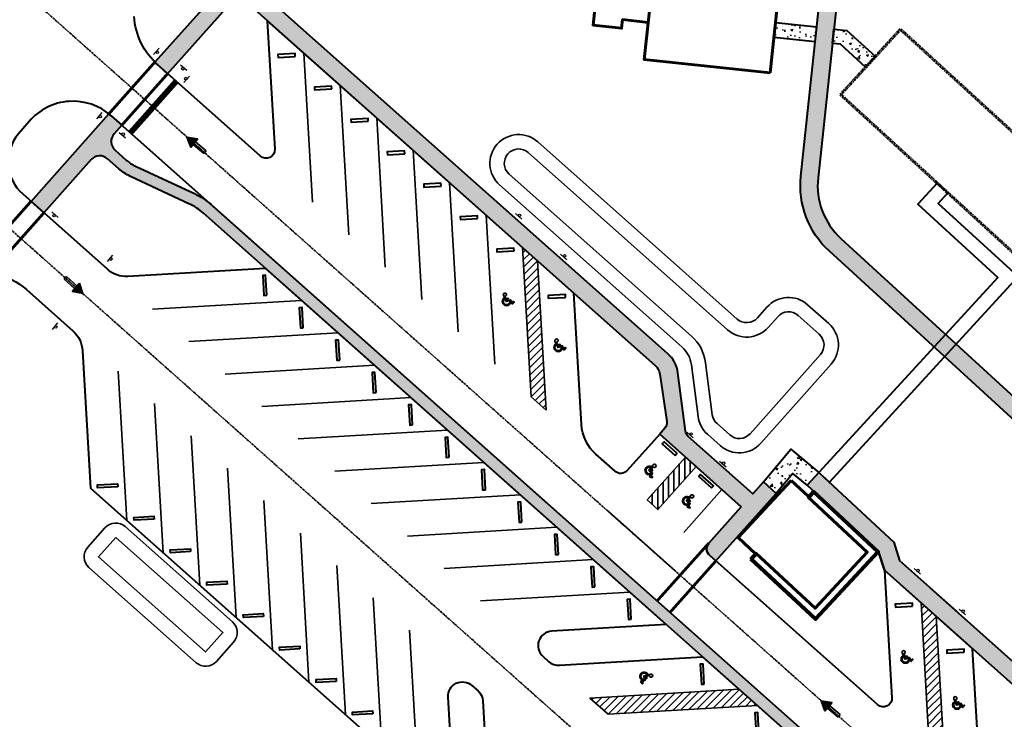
# Model space of a CAD drawing. Extents: x 1574874 to 1583974, y 410417 to 415893.
# Tile 12 of 14: x 1579142 to 1579485, y 413672 to 413916. Entities that reach past the tile are written whole.
import ezdxf

# ---------------------------------------------------------------- set-up
doc = ezdxf.new("R2010")
doc.units = 0
doc.header["$MEASUREMENT"] = 0
doc.linetypes.add('CENTER2', pattern=[1.125, 0.75, -0.125, 0.125, -0.125])
doc.linetypes.add('DASHED2', pattern=[0.375, 0.25, -0.125])
doc.layers.get('0').update_dxf_attribs({"lineweight": 0})
for name, color, linetype, lineweight in [('C-ALIN', 1, 'CENTER2', 35), ('C-BLDG', 3, 'Continuous', 60), ('C-POND', 111, 'Continuous', 35), ('C-PVMT', 32, 'Continuous', 40), ('C-PVMT-MRKS', 7, 'Continuous', 35), ('C-ROAD-SIGN', 3, 'Continuous', 30), ('C-RTRM-PROP', 4, 'Continuous', 0)]:
    doc.layers.add(name, color=color, linetype=linetype, lineweight=lineweight)
doc.layers.add('C-SDWLK-CONC-HTCH', color=252, linetype='Continuous', lineweight=25, transparency=0.4)
pattern_1 = [(45, (0, 0), (-1.325825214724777, 1.325825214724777), [])]

# ---------------------------------------------------------------- blocks, each defined once
blk = doc.blocks.new('*U42')
at = {"layer": 'C-PVMT-MRKS'}
h = blk.add_hatch(color=256, dxfattribs=at)
edge = h.paths.add_edge_path()
edge.add_arc((-0.2715572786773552, 4.701862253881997), 0.5729879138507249, 262.2139464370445, 551.5950716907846)
edge.add_line((-0.8328519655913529, 4.586695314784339), (-0.3511474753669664, 2.238988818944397))
edge.add_line((-0.3511474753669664, 2.238988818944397), (1.01315614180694, 2.238988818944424))
edge.add_line((1.01315614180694, 2.238988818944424), (1.261767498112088, 1.725110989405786))
edge.add_line((1.261767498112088, 1.725110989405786), (1.624251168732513, 0.969437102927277))
edge.add_line((1.624251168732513, 0.969437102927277), (2.432442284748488, 1.512628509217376))
edge.add_line((2.432442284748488, 1.512628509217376), (2.231060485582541, 1.812255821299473))
edge.add_line((2.231060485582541, 1.812255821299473), (1.769251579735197, 1.501870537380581))
edge.add_line((1.769251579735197, 1.501870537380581), (1.242496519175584, 2.600002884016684))
edge.add_line((1.242496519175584, 2.600002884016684), (-0.03578239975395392, 2.600002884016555))
edge.add_line((-0.03578239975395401, 2.600002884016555), (-0.0911967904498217, 2.870078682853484))
edge.add_line((-0.0911967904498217, 2.870078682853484), (0.6309805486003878, 2.870078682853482))
edge.add_line((0.6309805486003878, 2.870078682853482), (0.6309805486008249, 3.231092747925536))
edge.add_line((0.6309805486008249, 3.231092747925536), (-0.1638909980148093, 3.231092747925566))
edge.add_line((-0.1638909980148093, 3.231092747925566), (-0.3491824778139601, 4.134156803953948))
edge = h.paths.add_edge_path()
edge.add_line((-0.7380330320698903, 3.302220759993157), (-0.8136695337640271, 3.670854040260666))
edge.add_arc((-0.1487798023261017, 2.298988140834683), 1.524498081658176, 115.8576529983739, 330.2327875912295)
edge.add_line((1.174560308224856, 1.542109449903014), (0.9673463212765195, 1.970419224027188))
edge.add_arc((-0.1487798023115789, 2.298988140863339), 1.163484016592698, 120.42803945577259, 343.59645052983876, ccw=False)
for points in [[(-0.7380330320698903, 3.302220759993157), (-0.8136695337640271, 3.670854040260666, 1.356058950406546), (1.174560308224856, 1.542109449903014), (0.9673463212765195, 1.970419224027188, -1.471019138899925)], [(-0.3491824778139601, 4.134156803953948, 3.141985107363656), (-0.8328519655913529, 4.586695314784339), (-0.3511474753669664, 2.238988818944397), (1.01315614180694, 2.238988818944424), (1.261767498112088, 1.725110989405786), (1.624251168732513, 0.969437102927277), (2.432442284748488, 1.512628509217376), (2.231060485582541, 1.812255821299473), (1.769251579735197, 1.501870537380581), (1.242496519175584, 2.600002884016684), (-0.03578239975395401, 2.600002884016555), (-0.0911967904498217, 2.870078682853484), (0.6309805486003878, 2.870078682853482), (0.6309805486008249, 3.231092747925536), (-0.1638909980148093, 3.231092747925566)]]:
    blk.add_lwpolyline(points, format="xyb", close=True, dxfattribs=at)
blk = doc.blocks.new('A$C1C4F4B94')
at = {"layer": 'C-ROAD-SIGN', "flags": 128}
blk.add_lwpolyline([(-1.286158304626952, 0.8778996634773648), (0.5824775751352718, -1.416533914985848)], dxfattribs=at)
at = {"layer": 'C-ROAD-SIGN'}
blk.add_circle((0, 0), 0.4386751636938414, dxfattribs=at)
blk = doc.blocks.new('A$C3f1edcc0')
for p, q in [((0, 0), (-1.383844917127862, -1.394695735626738)), ((0.5159194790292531, -1.895792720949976), (0, 0)), ((-1.383844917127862, -1.394695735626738), (0.5159194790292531, -1.895792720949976)), ((-1.371667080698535, -3.981870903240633), (-0.7346447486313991, -1.565933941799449)), ((-0.7797253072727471, -4.137951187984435), (-0.1427165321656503, -1.722065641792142)), ((-1.371667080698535, -3.981870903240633), (-0.7797253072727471, -4.137951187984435))]:
    blk.add_line(p, q)
for points in [[(0, 0), (-1.383844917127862, -1.394695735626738), (0.5159194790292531, -1.895792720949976)], [(-0.7346447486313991, -1.565933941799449), (-0.1427165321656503, -1.722065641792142), (-1.371667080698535, -3.981870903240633), (-0.7797253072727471, -4.137951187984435)]]:
    blk.add_solid(points)
blk = doc.blocks.new('Restroom')
at = {"layer": 'C-BLDG', "elevation": -5.423400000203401}
for points in [[(7.771988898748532, -3.757369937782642), (30.38656645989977, -24.79025896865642), (8.42316842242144, -48.40532048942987), (-14.19140914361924, -27.37243145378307)], [(7.573353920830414, -3.970942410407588), (29.97435900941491, -24.80519646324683), (8.40823092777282, -47.99311303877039), (-13.99277416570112, -27.15885898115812)], [(-14.19140914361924, -27.37243145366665), (-12.29018474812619, -25.32823360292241)], [(-13.77915571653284, -27.35752769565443), (-12.07660777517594, -25.52686374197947)]]:
    blk.add_lwpolyline(points, dxfattribs=at)
at = {"layer": 'C-BLDG', "elevation": -5.423400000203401, "flags": 128}
for points in [[(7.772030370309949, -3.757408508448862), (5.870805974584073, -5.801606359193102)], [(7.786930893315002, -4.169572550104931), (6.084382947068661, -6.000236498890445)]]:
    blk.add_lwpolyline(points, dxfattribs=at)
at = {"layer": 'C-BLDG'}
blk.add_polyline3d([(0, 0, 0), (6.041063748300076, -5.618545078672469, 0.1599999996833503), (5.87080480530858, -5.801607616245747, 0.1599999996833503), (26.44114421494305, -24.9332324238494, 0.1599999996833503), (8.280194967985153, -44.45989824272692, 0.1599999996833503), (-12.29014327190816, -25.32827217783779, 0.1599999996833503), (-12.46040104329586, -25.51133345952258, 0.1599999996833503), (-18.50146479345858, -19.89278838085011, 0), (0, 0, 0)], dxfattribs=at)

msp = doc.modelspace()

# ---------------------------------------------------------------- hatches: boundary and pattern name
at = {"layer": 'C-PVMT-MRKS', "transparency": 33554687}
h = msp.add_hatch(dxfattribs=at)
h.set_pattern_fill('ANSI31', color=256, scale=15)
h.set_pattern_definition(pattern_1)
h.paths.add_polyline_path([(1579325.151701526, 413779.7369660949), (1579319.938704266, 413784.3712573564), (1579316.942312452, 413836.2848234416), (1579322.155309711, 413831.6505321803)])
at = {"layer": 'C-PVMT-MRKS'}
h = msp.add_hatch(dxfattribs=at)
h.set_pattern_fill('ANSI31', color=256, scale=15, angle=45)
h.set_pattern_definition([(90, (-1.033687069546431, -1.16276849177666), (-1.875, 0), [])])
h.paths.add_polyline_path([(1579373.607880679, 413763.3893256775), (1579360.304155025, 413748.4557767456), (1579364.037542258, 413745.1298453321), (1579377.341267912, 413760.063394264)])
at = {"layer": 'C-PVMT-MRKS', "transparency": 33554687}
h = msp.add_hatch(dxfattribs=at)
h.set_pattern_fill('ANSI31', color=256, scale=15)
h.set_pattern_definition(pattern_1)
h.paths.add_polyline_path([(1579463.824981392, 413656.0711379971), (1579458.540695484, 413660.8523164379), (1579455.548780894, 413712.6883130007), (1579460.828587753, 413707.984735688)])
h = msp.add_hatch(dxfattribs=at)
h.set_pattern_fill('ANSI31', color=256, scale=15)
h.set_pattern_definition([(45, (-5.644487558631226, 5.677548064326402), (-1.325825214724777, 1.325825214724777), [])])
h.paths.add_polyline_path([(1579346.710858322, 413673.8980364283), (1579340.370491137, 413679.5345458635), (1579392.280316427, 413682.595862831), (1579398.620683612, 413676.9593533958)])
at = {"layer": 'C-SDWLK-CONC-HTCH', "transparency": 33554602}
h = msp.add_hatch(dxfattribs=at)
h.set_pattern_fill('AR-CONC', color=256)
h.set_pattern_definition([(49.99999999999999, (1579025.372404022, 413716.8206124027), (7.172601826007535, -0.6275213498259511), [0.75, -8.25]), (355, (1579025.372404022, 413716.8206124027), (-1.38751333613, 7.521921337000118), [0.6, -6.6]), (100.45144446, (1579025.970120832, 413716.7683189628), (5.78508846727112, 6.894399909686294), [0.6374019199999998, -7.011421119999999]), (46.18420000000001, (1579025.372404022, 413718.8206124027), (10.67241330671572, -1.655192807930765), [1.125, -12.375]), (96.63563549, (1579026.261771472, 413718.6826793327), (9.346619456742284, 9.741186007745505), [0.95610342, -10.5171376]), (351.1841639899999, (1579025.372404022, 413718.8206124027), (9.346619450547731, 9.741186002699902), [0.9, -9.90000001]), (21, (1579026.372404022, 413718.3206124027), (5.969070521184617, -4.026188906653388), [0.75, -8.25]), (326.0000000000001, (1579026.372404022, 413718.3206124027), (2.433153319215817, 7.25150045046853), [0.6, -6.6]), (71.45144474, (1579026.869826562, 413717.9850966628), (8.402223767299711, 3.225311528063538), [0.6374019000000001, -7.01142112]), (37.50000000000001, (1579025.372404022, 413716.8206124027), (0.1215985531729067, 3.328938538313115), [0, -6.52, 0, -6.7, 0, -6.625]), (7.499999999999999, (1579025.372404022, 413716.8206124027), (2.630695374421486, 3.944117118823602), [0, -3.82, 0, -6.37, 0, -2.525]), (327.5, (1579023.142404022, 413716.8206124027), (5.33822436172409, -0.2255487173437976), [0, -2.5, 0, -7.8, 0, -10.35]), (317.5, (1579022.142404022, 413716.8206124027), (5.831861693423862, 1.001049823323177), [0, -3.25, 0, -5.18, 0, -7.35])])
edge = h.paths.add_edge_path()
edge.add_arc((1579046.003806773, 413820.0150303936), 34.99999999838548, 26.33475252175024, 45.64382816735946)
edge.add_line((1579070.472887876, 413845.0402990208), (1579055.562118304, 413808.9023829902))
edge.add_line((1579055.562118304, 413808.9023829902), (1579062.077973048, 413793.2325509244))
edge.add_line((1579062.077973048, 413793.2325509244), (1579041.187475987, 413742.6020972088))
edge.add_arc((1579031.943439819, 413746.4162544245), 9.999999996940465, 313.79961831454, 337.57859668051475, ccw=False)
edge.add_line((1579038.864823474, 413739.1986060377), (1579023.46269416, 413724.4286920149))
edge.add_arc((1579044.226845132, 413702.7757468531), 29.99999999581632, 133.7996183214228, 157.5785966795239)
edge.add_line((1579016.494736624, 413714.2182185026), (1578990.961748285, 413652.3361684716))
edge.add_arc((1578997.655026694, 413676.4235100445), 24.99999999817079, 254.4706992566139, 278.910848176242)
edge.add_line((1579001.5274627, 413651.7252461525), (1579025.738772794, 413710.4040612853))
edge.add_arc((1579044.226845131, 413702.775746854), 19.99999999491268, 133.7996183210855, 157.5785966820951, ccw=False)
edge.add_line((1579030.384077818, 413717.2110436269), (1579045.786207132, 413731.9809576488))
edge.add_arc((1579031.943439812, 413746.4162544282), 20.00000000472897, 313.7996183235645, 337.5785966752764)
edge.add_line((1579050.431512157, 413738.787939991), (1579072.901884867, 413793.24739886))
edge.add_line((1579072.901884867, 413793.24739886), (1579066.386030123, 413808.9172309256))
edge.add_line((1579066.386030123, 413808.9172309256), (1579077.371420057, 413835.5415508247))
edge = h.paths.add_edge_path()
edge.add_arc((1579083.15700027, 413900.6292459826), 29.99999999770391, 265.9942724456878, 288.0630703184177)
edge.add_line((1579092.458911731, 413872.1077726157), (1579093.881159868, 413875.5547498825))
edge.add_arc((1579066.149051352, 413886.9972215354), 30.00000000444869, 337.5785966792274, 368.6794351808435)
edge.add_line((1579095.805494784, 413891.5244020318), (1579093.750200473, 413904.9881284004))
edge.add_arc((1579113.521162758, 413908.0062487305), 19.99999999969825, 159.779877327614, 188.6794351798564, ccw=False)
edge.add_line((1579094.753728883, 413914.9188043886), (1579109.64129048, 413955.3382008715))
edge.add_arc((1579095.565715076, 413960.522617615), 14.999999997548, 339.7798773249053, 372.0106173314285)
edge.add_arc((1579179.683093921, 413978.4186109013), 70.99999999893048, 73.52935641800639, 192.0106173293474, ccw=False)
edge.add_line((1579199.813300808, 414046.5051350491), (1579210.600775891, 414071.4273272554))
edge.add_line((1579210.600775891, 414071.4273272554), (1579205.605670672, 414073.5894393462))
edge.add_line((1579205.605670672, 414073.5894393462), (1579200.263583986, 414060.9721938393))
edge.add_arc((1579195.659274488, 414062.9216383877), 5.000000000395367, 259.2939983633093, 337.0524127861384, ccw=False)
edge.add_arc((1579179.683093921, 413978.4186109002), 81.00000000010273, 79.29399835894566, 97.23648748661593)
edge.add_arc((1579168.220277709, 414068.6937671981), 10.00000000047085, 196.7085403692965, 277.23648748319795, ccw=False)
edge.add_line((1579158.642481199, 414065.8187343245), (1579152.013360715, 414087.9027833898))
edge.add_line((1579152.013360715, 414087.9027833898), (1579145.289955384, 414107.5401625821))
edge.add_line((1579145.289955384, 414107.5401625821), (1579149.45841031, 414108.4811699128))
edge.add_line((1579149.45841031, 414108.4811699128), (1579172.110704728, 414114.670037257))
edge.add_line((1579172.110704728, 414114.670037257), (1579170.827479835, 414119.4026073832))
edge.add_line((1579170.827479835, 414119.4026073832), (1579148.074177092, 414113.2474013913))
edge.add_line((1579148.074177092, 414113.2474013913), (1579143.634913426, 414112.188749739))
edge.add_line((1579143.634913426, 414112.188749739), (1579133.888789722, 414140.4390954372))
edge.add_line((1579133.888789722, 414140.4390954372), (1579136.37163598, 414195.8579214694))
edge.add_line((1579136.37163598, 414195.8579214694), (1579136.711187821, 414196.6490245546))
edge.add_line((1579136.711187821, 414196.6490245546), (1579132.116530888, 414198.6211116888))
edge.add_line((1579132.116530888, 414198.6211116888), (1579131.417444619, 414196.9923491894))
edge.add_line((1579131.417444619, 414196.9923491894), (1579128.851112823, 414139.7100688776))
edge.add_line((1579128.851112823, 414139.7100688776), (1579147.337755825, 414086.0771755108))
edge.add_line((1579147.337755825, 414086.0771755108), (1579153.657539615, 414065.0423404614))
edge.add_arc((1579144.080447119, 414062.1649633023), 9.999999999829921, -66.96845433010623, 16.722564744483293, ccw=False)
edge.add_arc((1579179.683093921, 413978.4186109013), 80.99999999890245, 113.03154567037, 191.0892549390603)
edge.add_arc((1579090.38217752, 413960.915858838), 10.00000000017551, -20.22012266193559, 11.089254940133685, ccw=False)
edge.add_line((1579099.765894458, 413957.4595810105), (1579085.370011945, 413918.3750822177))
edge.add_arc((1579113.52116276, 413908.0062487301), 30.0000000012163, 159.7798773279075, 188.6794351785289)
edge.add_line((1579083.864719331, 413903.4790682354), (1579085.920013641, 413890.0153418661))
edge.add_arc((1579066.149051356, 413886.9972215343), 20.00000000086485, -22.421403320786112, 8.679435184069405, ccw=False)
edge.add_line((1579084.637123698, 413879.3689070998), (1579081.061314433, 413870.7025338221))
h = msp.add_hatch(dxfattribs=at)
h.set_pattern_fill('AR-CONC', color=256)
h.set_pattern_definition([(49.99999999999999, (1579449.816048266, 413634.6519160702), (7.172601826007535, -0.6275213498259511), [0.75, -8.25]), (355, (1579449.816048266, 413634.6519160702), (-1.38751333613, 7.521921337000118), [0.6, -6.6]), (100.45144446, (1579450.413765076, 413634.5996226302), (5.78508846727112, 6.894399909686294), [0.6374019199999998, -7.011421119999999]), (46.18420000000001, (1579449.816048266, 413636.6519160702), (10.67241330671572, -1.655192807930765), [1.125, -12.375]), (96.63563549, (1579450.705415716, 413636.5139830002), (9.346619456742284, 9.741186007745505), [0.95610342, -10.5171376]), (351.1841639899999, (1579449.816048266, 413636.6519160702), (9.346619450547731, 9.741186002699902), [0.9, -9.90000001]), (21, (1579450.816048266, 413636.1519160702), (5.969070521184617, -4.026188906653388), [0.75, -8.25]), (326.0000000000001, (1579450.816048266, 413636.1519160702), (2.433153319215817, 7.25150045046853), [0.6, -6.6]), (71.45144474, (1579451.313470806, 413635.8164003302), (8.402223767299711, 3.225311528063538), [0.6374019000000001, -7.01142112]), (37.50000000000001, (1579449.816048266, 413634.6519160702), (0.1215985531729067, 3.328938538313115), [0, -6.52, 0, -6.7, 0, -6.625]), (7.499999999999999, (1579449.816048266, 413634.6519160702), (2.630695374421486, 3.944117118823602), [0, -3.82, 0, -6.37, 0, -2.525]), (327.5, (1579447.586048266, 413634.6519160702), (5.33822436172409, -0.2255487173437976), [0, -2.5, 0, -7.8, 0, -10.35]), (317.5, (1579446.586048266, 413634.6519160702), (5.831861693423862, 1.001049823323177), [0, -3.25, 0, -5.18, 0, -7.35])])
edge = h.paths.add_edge_path()
edge.add_line((1579364.708149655, 413792.2493517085), (1579367.107441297, 413775.7415840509))
edge.add_arc((1579364.138634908, 413775.3100882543), 2.999999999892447, -41.69661808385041, 8.269644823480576, ccw=False)
edge.add_line((1579366.378667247, 413773.3145294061), (1579364.654857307, 413771.3795544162))
edge.add_line((1579364.654857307, 413771.3795544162), (1579393.021494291, 413746.0944823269))
edge.add_line((1579393.021494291, 413746.0944823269), (1579381.748953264, 413733.4409559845))
edge.add_arc((1579383.970261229, 413731.4443065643), 2.986773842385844, 138.0488300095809, 228.6178451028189)
edge.add_line((1579381.995770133, 413729.2032793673), (1579384.200241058, 413727.2435314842))
edge.add_line((1579384.200241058, 413727.2435314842), (1579405.201572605, 413750.7466975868))
edge.add_line((1579405.201572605, 413750.7466975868), (1579400.721507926, 413754.7378152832))
edge.add_line((1579400.721507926, 413754.7378152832), (1579397.011185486, 413750.5729457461))
edge.add_line((1579397.011185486, 413750.5729457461), (1579374.584868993, 413770.551690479))
edge.add_arc((1579376.584722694, 413772.7878893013), 2.99999999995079, 187.3313244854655, 228.1934336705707, ccw=False)
edge.add_line((1579373.609248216, 413772.4050686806), (1579371.006503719, 413792.6349084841))
edge.add_arc((1579360.096430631, 413791.2312328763), 10.99999999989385, 7.331324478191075, 48.36329318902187)
edge.add_line((1579367.404887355, 413799.4523313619), (1579224.218601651, 413926.743200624))
edge.add_arc((1579226.211817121, 413928.9853183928), 2.999999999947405, 138.3033819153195, 228.3632931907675, ccw=False)
edge.add_line((1579223.971784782, 413930.9808772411), (1579226.420885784, 413933.7300146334))
edge.add_arc((1579216.714078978, 413942.3774363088), 13.00000000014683, 318.3033819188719, 334.5808432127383)
edge.add_line((1579228.455572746, 413936.7973535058), (1579245.623407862, 413972.921553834))
edge.add_arc((1579250.139367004, 413970.7753681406), 4.999999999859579, 72.80106917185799, 154.580843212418, ccw=False)
edge.add_line((1579251.617818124, 413975.5517875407), (1579271.569685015, 413969.3760610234))
edge.add_line((1579271.569685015, 413969.3760610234), (1579273.343826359, 413975.1077643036))
edge.add_line((1579273.343826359, 413975.1077643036), (1579253.033185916, 413981.39454245))
edge.add_arc((1579254.511637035, 413986.17096185), 4.99999999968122, 180.72128231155, 252.8010691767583, ccw=False)
edge.add_arc((1579228.513697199, 413985.8436629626), 21.00000000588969, 0.7212823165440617, 23.4404853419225)
edge.add_line((1579247.780646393, 413994.1973848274), (1579239.905297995, 414012.3610177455))
edge.add_line((1579239.905297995, 414012.3610177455), (1579234.40045537, 414009.9742400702))
edge.add_line((1579234.40045537, 414009.9742400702), (1579242.275803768, 413991.8106071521))
edge.add_arc((1579228.513697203, 413985.8436629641), 15.00000000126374, -25.419156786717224, 23.440485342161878, ccw=False)
edge.add_line((1579242.06157463, 413979.4051058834), (1579223.036421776, 413939.3727763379))
edge.add_arc((1579216.714078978, 413942.377436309), 6.99999999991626, 318.30338191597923, 334.5808432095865, ccw=False)
edge.add_line((1579221.940821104, 413937.7211323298), (1579219.483369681, 413934.9626215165))
edge.add_arc((1579217.243337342, 413936.9581803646), 2.999999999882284, 228.2970291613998, 318.3033819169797, ccw=False)
edge.add_line((1579215.247530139, 413934.7183692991), (1579199.628502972, 413948.6358676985))
edge.add_line((1579199.628502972, 413948.6358676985), (1579195.73448185, 413944.050106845))
edge.add_line((1579195.73448185, 413944.050106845), (1579211.2486692, 413930.2291127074))
edge.add_arc((1579209.253110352, 413927.9890803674), 3.000000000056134, -41.69661808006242, 48.30338191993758, ccw=False)
edge.add_line((1579211.493142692, 413925.9935215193), (1579189.009597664, 413900.7555446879))
edge.add_line((1579189.009597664, 413900.7555446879), (1579193.489662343, 413896.7644269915))
edge.add_line((1579193.489662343, 413896.7644269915), (1579214.668925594, 413920.5383360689))
edge.add_arc((1579218.392221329, 413917.2332679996), 4.978594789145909, 48.094744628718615, 138.4054094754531, ccw=False)
edge.add_line((1579221.717428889, 413920.9385886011), (1579363.08216479, 413795.2670549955))
edge.add_arc((1579359.760139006, 413791.5301920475), 4.999999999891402, 8.26964482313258, 48.363293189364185, ccw=False)
edge = h.paths.add_edge_path()
edge.add_line((1579476.870547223, 413612.7482576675), (1579474.212926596, 413609.758767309))
edge.add_line((1579474.212926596, 413609.758767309), (1579205.935413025, 413848.2542191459))
edge.add_arc((1579192.64730989, 413833.3067673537), 19.99999999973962, 48.36329318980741, 64.96461083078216)
edge.add_line((1579201.110869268, 413851.42769897), (1579180.5692519, 413861.0218634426))
edge.add_arc((1579187.76327737, 413876.4246553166), 16.99999999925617, 228.3632931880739, 244.9646108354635, ccw=False)
edge.add_line((1579176.468389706, 413863.7193212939), (1579172.556564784, 413867.1968861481))
edge.add_arc((1579169.898944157, 413864.20739579), 3.999999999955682, 48.36329318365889, 138.3632931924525)
edge.add_line((1579166.909453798, 413866.8650164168), (1579150.458524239, 413848.3597810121))
edge.add_line((1579150.458524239, 413848.3597810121), (1579145.97845711, 413852.3509008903))
edge.add_line((1579145.97845711, 413852.3509008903), (1579173.051184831, 413882.8043289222))
edge.add_arc((1579160.544548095, 413867.1820587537), 20.01177872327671, 48.39192778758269, 51.32047145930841, ccw=False)
edge.add_line((1579173.833000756, 413882.1449566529), (1579177.553123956, 413878.8378122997))
edge.add_line((1579177.553123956, 413878.8378122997), (1579174.882315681, 413875.8334874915))
edge.add_arc((1579177.871806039, 413873.1758668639), 4.000000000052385, 138.3632931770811, 228.3632931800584)
edge.add_line((1579175.214185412, 413870.1863765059), (1579179.126010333, 413866.7088116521))
edge.add_arc((1579187.763277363, 413876.4246553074), 12.99999998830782, 228.3632931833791, 244.9646108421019)
edge.add_line((1579182.261963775, 413864.6460497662), (1579202.803581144, 413855.0518852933))
edge.add_arc((1579192.64730989, 413833.3067673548), 23.99999999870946, 48.363293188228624, 64.96461082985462, ccw=False)
edge.add_line((1579208.593033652, 413851.2437095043), (1579476.870547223, 413612.7482576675))
h = msp.add_hatch(dxfattribs=at)
h.set_pattern_fill('AR-CONC', color=256)
h.set_pattern_definition([(49.99999999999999, (1579423.357377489, 413943.6757749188), (7.172601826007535, -0.6275213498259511), [0.75, -8.25]), (355, (1579423.357377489, 413943.6757749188), (-1.38751333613, 7.521921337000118), [0.6, -6.6]), (100.45144446, (1579423.955094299, 413943.6234814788), (5.78508846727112, 6.894399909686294), [0.6374019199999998, -7.011421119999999]), (46.18420000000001, (1579423.357377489, 413945.6757749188), (10.67241330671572, -1.655192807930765), [1.125, -12.375]), (96.63563549, (1579424.246744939, 413945.5378418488), (9.346619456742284, 9.741186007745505), [0.95610342, -10.5171376]), (351.1841639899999, (1579423.357377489, 413945.6757749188), (9.346619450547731, 9.741186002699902), [0.9, -9.90000001]), (21, (1579424.357377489, 413945.1757749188), (5.969070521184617, -4.026188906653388), [0.75, -8.25]), (326.0000000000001, (1579424.357377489, 413945.1757749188), (2.433153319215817, 7.25150045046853), [0.6, -6.6]), (71.45144474, (1579424.854800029, 413944.8402591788), (8.402223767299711, 3.225311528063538), [0.6374019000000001, -7.01142112]), (37.50000000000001, (1579423.357377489, 413943.6757749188), (0.1215985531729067, 3.328938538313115), [0, -6.52, 0, -6.7, 0, -6.625]), (7.499999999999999, (1579423.357377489, 413943.6757749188), (2.630695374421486, 3.944117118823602), [0, -3.82, 0, -6.37, 0, -2.525]), (327.5, (1579421.127377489, 413943.6757749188), (5.33822436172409, -0.2255487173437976), [0, -2.5, 0, -7.8, 0, -10.35]), (317.5, (1579420.127377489, 413943.6757749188), (5.831861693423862, 1.001049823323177), [0, -3.25, 0, -5.18, 0, -7.35])])
edge = h.paths.add_edge_path()
edge.add_line((1579427.778373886, 413935.9011939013), (1579419.740734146, 413860.4932953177))
edge.add_arc((1579444.599918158, 413857.8435839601), 25.00000000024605, 173.9158813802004, 227.5168897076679)
edge.add_line((1579427.715597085, 413839.4066725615), (1579519.837872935, 413755.0421035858))
edge.add_arc((1579523.214737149, 413758.7294858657), 4.99999999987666, 227.5168897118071, 312.3798896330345)
edge.add_arc((1579579.160318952, 413697.4180523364), 78.00000002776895, 123.28718497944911, 132.3798896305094, ccw=False)
edge.add_arc((1579579.160318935, 413697.4180523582), 78.00000000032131, -40.660789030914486, 123.28718497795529, ccw=False)
edge.add_line((1579638.329592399, 413646.5948580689), (1579633.778109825, 413650.5043345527))
edge.add_arc((1579579.160318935, 413697.4180523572), 71.99999999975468, 319.3392109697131, 548.5223290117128)
edge.add_arc((1579499.325759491, 413685.3680378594), 8.739212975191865, -127.93767994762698, 9.085455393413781, ccw=False)
edge.add_line((1579493.952856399, 413678.4755959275), (1579442.877244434, 413723.9768985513))
edge.add_line((1579442.877244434, 413723.9768985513), (1579440.815353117, 413730.4552385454))
edge.add_line((1579440.815353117, 413730.4552385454), (1579415.955126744, 413753.5767132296))
edge.add_line((1579415.955126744, 413753.5767132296), (1579420.041341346, 413757.9702141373))
edge.add_line((1579420.041341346, 413757.9702141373), (1579446.055017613, 413733.7759631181))
edge.add_line((1579446.055017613, 413733.7759631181), (1579448.096004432, 413727.3633038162))
edge.add_line((1579448.096004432, 413727.3633038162), (1579467.887653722, 413709.7316829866))
edge.add_line((1579467.887653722, 413709.7316829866), (1579458.859923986, 413717.7741409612))
edge.add_line((1579458.859923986, 413717.7741409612), (1579493.081271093, 413687.2876561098))
edge.add_arc((1579496.407202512, 413691.0210433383), 4.999999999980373, 228.3033818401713, 364.4203067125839)
edge.add_arc((1579579.160318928, 413697.4180523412), 78.00000000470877, 143.4422953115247, 184.4203067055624, ccw=False)
edge.add_arc((1579512.489955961, 413746.8555148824), 4.999999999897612, 323.4422953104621, 407.5168897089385)
edge.add_line((1579515.866820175, 413750.5428971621), (1579423.663360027, 413834.9818138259))
edge.add_arc((1579444.599918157, 413857.84358396), 30.99999999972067, 173.9158813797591, 227.5168897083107, ccw=False)
edge.add_line((1579413.774529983, 413861.1292260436), (1579421.308175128, 413931.8087249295))
edge.add_arc((1579411.364501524, 413932.8686094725), 9.999999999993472, 353.9158813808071, 392.6425312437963)
edge.add_arc((1579360.841367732, 413900.5048496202), 69.99999999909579, 32.64253124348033, 60.88857817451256)
edge.add_line((1579394.897036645, 413961.6621175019), (1579389.474263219, 413964.6818105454))
edge.add_line((1579389.474263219, 413964.6818105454), (1579401.924337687, 413971.4773780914))
edge.add_arc((1579403.840749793, 413967.9663433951), 4.000000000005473, 118.6268356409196, 237.4869101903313)
edge.add_arc((1579360.841367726, 413900.5048496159), 76.00000000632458, 43.128441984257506, 57.48691018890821, ccw=False)
edge.add_arc((1579419.957031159, 413955.8793774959), 5.000000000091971, 223.1284419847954, 352.204360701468)
edge.add_arc((1579500.208442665, 413944.8925239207), 76.00000000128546, 152.5810016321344, 172.2043607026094, ccw=False)
edge.add_arc((1579429.195423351, 413981.7320555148), 4.000000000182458, 332.5810016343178, 478.067534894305)
edge.add_line((1579427.313375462, 413985.2616299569), (1579451.455568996, 413998.1347865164))
edge.add_line((1579451.455568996, 413998.1347865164), (1579451.504450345, 413996.5685009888))
edge.add_arc((1579494.407135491, 413947.7385961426), 64.99999999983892, 131.3030233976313, 173.5732600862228)
edge.add_line((1579429.815609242, 413955.0142223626), (1579427.778373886, 413935.9011939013))
h = msp.add_hatch(dxfattribs=at)
h.set_pattern_fill('AR-CONC', color=256)
h.set_pattern_definition([(49.99999999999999, (0, 0), (7.172601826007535, -0.6275213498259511), [0.75, -8.25]), (355, (0, 0), (-1.38751333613, 7.521921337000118), [0.6, -6.6]), (100.45144446, (0.59771681, -0.05229344), (5.78508846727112, 6.894399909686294), [0.6374019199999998, -7.011421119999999]), (46.18420000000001, (0, 2), (10.67241330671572, -1.655192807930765), [1.125, -12.375]), (96.63563549, (0.88936745, 1.86206693), (9.346619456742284, 9.741186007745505), [0.95610342, -10.5171376]), (351.1841639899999, (0, 2), (9.346619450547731, 9.741186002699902), [0.9, -9.90000001]), (21, (1, 1.5), (5.969070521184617, -4.026188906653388), [0.75, -8.25]), (326.0000000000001, (1, 1.5), (2.433153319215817, 7.25150045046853), [0.6, -6.6]), (71.45144474, (1.49742254, 1.16448426), (8.402223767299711, 3.225311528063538), [0.6374019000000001, -7.01142112]), (37.50000000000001, (0, 0), (0.1215985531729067, 3.328938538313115), [0, -6.52, 0, -6.7, 0, -6.625]), (7.499999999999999, (0, 0), (2.630695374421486, 3.944117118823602), [0, -3.82, 0, -6.37, 0, -2.525]), (327.5, (-2.23, 0), (5.33822436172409, -0.2255487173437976), [0, -2.5, 0, -7.8, 0, -10.35]), (317.5, (-3.23, 0), (5.831861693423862, 1.001049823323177), [0, -3.25, 0, -5.18, 0, -7.35])])
h.paths.add_polyline_path([(1579419.293610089, 413912.9083858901), (1579404.91403384, 413914.4410881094), (1579404.384091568, 413909.4692513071), (1579418.763667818, 413907.9365490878)])
h.paths.add_polyline_path([(1579439.672254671, 413902.6983444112), (1579436.295390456, 413899.0109621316), (1579427.574555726, 413906.9974068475), (1579424.72987198, 413907.300618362), (1579425.259814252, 413912.2724551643), (1579429.739106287, 413911.7950126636)])
h = msp.add_hatch(dxfattribs=at)
h.set_pattern_fill('AR-CONC', color=256)
h.set_pattern_definition([(49.99999999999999, (1579412.478250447, 413761.0197369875), (7.172601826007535, -0.6275213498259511), [0.75, -8.25]), (355, (1579412.478250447, 413761.0197369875), (-1.38751333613, 7.521921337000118), [0.6, -6.6]), (100.45144446, (1579413.075967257, 413760.9674435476), (5.78508846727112, 6.894399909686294), [0.6374019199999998, -7.011421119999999]), (46.18420000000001, (1579412.478250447, 413763.0197369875), (10.67241330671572, -1.655192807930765), [1.125, -12.375]), (96.63563549, (1579413.367617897, 413762.8818039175), (9.346619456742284, 9.741186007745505), [0.95610342, -10.5171376]), (351.1841639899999, (1579412.478250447, 413763.0197369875), (9.346619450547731, 9.741186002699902), [0.9, -9.90000001]), (21, (1579413.478250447, 413762.5197369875), (5.969070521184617, -4.026188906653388), [0.75, -8.25]), (326.0000000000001, (1579413.478250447, 413762.5197369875), (2.433153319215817, 7.25150045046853), [0.6, -6.6]), (71.45144474, (1579413.975672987, 413762.1842212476), (8.402223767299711, 3.225311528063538), [0.6374019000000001, -7.01142112]), (37.50000000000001, (1579412.478250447, 413761.0197369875), (0.1215985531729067, 3.328938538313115), [0, -6.52, 0, -6.7, 0, -6.625]), (7.499999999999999, (1579412.478250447, 413761.0197369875), (2.630695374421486, 3.944117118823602), [0, -3.82, 0, -6.37, 0, -2.525]), (327.5, (1579410.248250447, 413761.0197369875), (5.33822436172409, -0.2255487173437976), [0, -2.5, 0, -7.8, 0, -10.35]), (317.5, (1579409.248250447, 413761.0197369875), (5.831861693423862, 1.001049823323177), [0, -3.25, 0, -5.18, 0, -7.35])])
h.paths.add_polyline_path([(1579400.721507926, 413754.7378152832), (1579410.241321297, 413766.134287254), (1579420.041341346, 413757.9702141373), (1579415.949029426, 413753.570157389), (1579411.004723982, 413757.6890949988), (1579405.203842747, 413750.7446752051)])

# ---------------------------------------------------------------- linework, layer by layer
at = {"layer": 'C-ALIN'}
msp.add_lwpolyline([(1579508.953781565, 413600.2728018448), (1579139.574541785, 413928.6464605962), (1579114.212994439, 413864.5295657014), (1579013.883017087, 413621.3686557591), (1578990.18447501, 413563.932591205, -0.05107442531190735), (1578977.735186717, 413540.781774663, -0.01907453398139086), (1578971.910142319, 413532.8525620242), (1578898.811780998, 413440.9147172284)], format="xyb", dxfattribs=at)
at = {"layer": 'C-ALIN', "flags": 128}
msp.add_lwpolyline([(1579509.506618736, 413600.8843688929), (1579482.144573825, 413570.6155557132, -0.4117830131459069), (1579446.988729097, 413568.6959785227), (1579114.212994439, 413864.5295657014)], format="xyb", dxfattribs=at)
at = {"layer": 'C-BLDG', "flags": 128}
msp.add_lwpolyline([(1579403.059235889, 413897.0396593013), (1579359.307072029, 413901.7031512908), (1579362.486725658, 413931.5341721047), (1579406.238889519, 413926.8706801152)], close=True, dxfattribs=at)
msp.add_lwpolyline([(1579360.684921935, 413914.6299269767), (1579351.735615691, 413915.5838230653), (1579351.417650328, 413912.6007209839), (1579341.473976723, 413913.660605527), (1579342.533861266, 413923.6042791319), (1579352.477534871, 413922.5443945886), (1579352.159569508, 413919.5612925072), (1579361.108875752, 413918.6073964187)], dxfattribs=at)
at = {"layer": 'C-BLDG', "linetype": 'DASHED2', "flags": 128}
msp.add_lwpolyline([(1579427.571985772, 413889.4854006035), (1579490.20950793, 413832.122645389), (1579511.033181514, 413854.8611507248), (1579448.395659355, 413912.2239059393)], close=True, dxfattribs=at)
at = {"layer": 'C-POND', "flags": 128}
for points in [[(1579391.598267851, 413811.3952275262), (1579322.235058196, 413873.058278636, 0.4142135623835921), (1579308.117280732, 413872.2286043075), (1579308.11728073, 413872.2286043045, 0.4142135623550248), (1579308.946955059, 413858.1108268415), (1579372.404926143, 413801.6974611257, -0.1809735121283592), (1579375.679122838, 413795.4998039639), (1579377.996273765, 413777.4897410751, 0.1807035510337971), (1579381.2626592, 413771.2990353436), (1579385.688539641, 413767.3561883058, 0.4145198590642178), (1579399.814128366, 413768.1789112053), (1579424.290834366, 413795.7121399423, 0.4142135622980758), (1579423.461160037, 413809.8299174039), (1579416.09695983, 413816.3766019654, 0.4142135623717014), (1579401.979182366, 413815.5469276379), (1579398.657156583, 413811.8100646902, -0.4142135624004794)], [(1579388.276242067, 413807.6583645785), (1579318.913032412, 413869.3214156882, 0.4142135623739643), (1579311.85414368, 413868.9065785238, 0.4142135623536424), (1579312.268980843, 413861.8476897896), (1579375.726951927, 413805.4343240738, -0.1809735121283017), (1579380.638246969, 413796.1378383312), (1579382.955397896, 413778.1277754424, 0.1807035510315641), (1579384.588590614, 413775.0324225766), (1579389.014471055, 413771.0895755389, 0.4145198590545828), (1579396.077265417, 413771.5009369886), (1579420.553971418, 413799.0341657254, 0.4142135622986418), (1579420.139134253, 413806.0930544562), (1579412.774934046, 413812.6397390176, 0.4142135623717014), (1579405.716045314, 413812.2249018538), (1579402.394019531, 413808.4880389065, -0.4142135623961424)], [(1579171.685949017, 413738.764547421), (1579165.706302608, 413732.0381941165, 0.4142135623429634), (1579166.121139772, 413724.979305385), (1579203.401642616, 413691.8373910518, 0.4142135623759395), (1579210.460531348, 413692.2522282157), (1579216.440177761, 413698.9785815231, 0.4142135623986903), (1579216.025340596, 413706.037470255), (1579178.744837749, 413739.1793845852, 0.414213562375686)]]:
    msp.add_lwpolyline(points, format="xyb", close=True, dxfattribs=at)
msp.add_lwpolyline([(1579175.422811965, 413735.4425216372), (1579169.443165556, 413728.7161683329), (1579206.7236684, 413695.5742539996), (1579212.703314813, 413702.3006073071)], close=True, dxfattribs=at)
at = {"layer": 'C-PVMT'}
msp.add_line((1579440.815353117, 413730.4552385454), (1579442.877244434, 413723.9768985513), dxfattribs=at)
at = {"layer": 'C-PVMT', "flags": 128}
for points in [[(1579427.778373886, 413935.9011939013), (1579419.740734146, 413860.4932953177, 0.2382382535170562), (1579427.715597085, 413839.4066725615), (1579519.837872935, 413755.0421035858, 0.3881907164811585)], [(1579515.866820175, 413750.5428971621), (1579423.663360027, 413834.9818138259, -0.2382382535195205), (1579413.774529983, 413861.1292260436), (1579421.308175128, 413931.8087249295, 0.1706037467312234)], [(1579211.493142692, 413925.9935215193), (1579189.009597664, 413900.7555446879), (1579193.489662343, 413896.7644269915), (1579214.668925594, 413920.5383360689, -0.4158025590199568)], [(1579221.717428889, 413920.9385886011), (1579363.08216479, 413795.2670549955, -0.1767483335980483), (1579364.708149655, 413792.2493517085), (1579367.107441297, 413775.7415840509, -0.2215402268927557), (1579366.378667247, 413773.3145294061), (1579364.654857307, 413771.3795544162), (1579393.021494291, 413746.0944823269), (1579381.748953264, 413733.4409559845, 0.4171253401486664), (1579381.995770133, 413729.2032793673), (1579384.200241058, 413727.2435314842), (1579405.201572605, 413750.7466975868), (1579400.721507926, 413754.7378152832), (1579397.011185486, 413750.5729457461), (1579374.584868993, 413770.551690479, -0.1802081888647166), (1579373.609248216, 413772.4050686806), (1579371.006503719, 413792.6349084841, 0.1809735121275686), (1579367.404887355, 413799.4523313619), (1579224.218601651, 413926.743200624, -0.4145198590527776)], [(1579496.919550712, 413627.0374339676), (1579479.571827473, 413642.4593492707, -0.19918413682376), (1579476.232494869, 413649.3568456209), (1579473.500124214, 413696.6961501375), (1579442.877244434, 413723.9768985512), (1579445.435415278, 413679.6556683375, -0.6678005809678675), (1579440.447184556, 413677.2406817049), (1579381.975937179, 413729.2209106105), (1579381.995770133, 413729.2032793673, -0.4102459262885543), (1579381.703649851, 413733.390102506), (1579393.021494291, 413746.0944823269), (1579364.654857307, 413771.3795544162), (1579353.344607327, 413758.6836826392, -0.4139075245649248), (1579349.111358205, 413758.437122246), (1579342.458982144, 413764.351003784, -0.1991841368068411), (1579337.449983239, 413774.6972483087), (1579334.812144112, 413820.3987600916), (1579228.172204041, 413915.2003718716), (1579230.752484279, 413870.4960885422, -0.6678005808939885), (1579225.764253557, 413868.0811019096), (1579190.148151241, 413899.7433843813, -0.1960939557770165), (1579181.818722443, 413916.6903272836)], [(1579104.650703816, 413812.5143631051, -0.5162230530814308), (1579144.37092316, 413821.663284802), (1579160.549243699, 413807.2809542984, -0.1989316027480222), (1579163.888011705, 413800.3931578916), (1579166.695079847, 413752.5675144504), (1579293.338528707, 413639.9830262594), (1579291.03667678, 413679.8634388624, -0.667800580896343), (1579299.350394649, 413683.8884165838), (1579301.46207663, 413682.0111569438, -0.1991841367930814), (1579303.131742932, 413678.5624087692), (1579306.008620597, 413628.7194684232), (1579432.709542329, 413516.0838410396), (1579430.407687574, 413555.9643026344, -0.6678005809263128), (1579438.721405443, 413559.9892803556), (1579447.317946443, 413552.3470598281, 0.4117830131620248), (1579517.6296359, 413556.1862142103)], [(1579493.952856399, 413678.4755959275), (1579442.877244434, 413723.9768985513), (1579440.815353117, 413730.4552385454), (1579415.955126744, 413753.5767132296), (1579420.041341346, 413757.9702141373), (1579446.055017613, 413733.7759631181), (1579448.096004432, 413727.3633038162), (1579467.887653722, 413709.7316829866), (1579458.859923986, 413717.7741409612), (1579493.081271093, 413687.2876561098, 0.6752510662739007)]]:
    msp.add_lwpolyline(points, format="xyb", dxfattribs=at)
for points in [[(1579419.293610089, 413912.9083858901), (1579404.91403384, 413914.4410881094), (1579404.384091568, 413909.4692513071), (1579418.763667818, 413907.9365490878)], [(1579439.672254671, 413902.6983444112), (1579436.295390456, 413899.0109621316), (1579427.574555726, 413906.9974068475), (1579424.72987198, 413907.300618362), (1579425.259814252, 413912.2724551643), (1579429.739106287, 413911.7950126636)], [(1579237.90602981, 413902.7460953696), (1579237.848406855, 413903.7444337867), (1579231.858376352, 413903.3986960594), (1579231.915999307, 413902.4003576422)], [(1579250.589379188, 413891.4707517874), (1579250.531756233, 413892.4690902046), (1579244.541725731, 413892.1233524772), (1579244.599348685, 413891.1250140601)], [(1579250.589379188, 413891.4707517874), (1579250.531756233, 413892.4690902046), (1579244.541725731, 413892.1233524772), (1579244.599348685, 413891.1250140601)], [(1579263.272712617, 413880.1954223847), (1579263.215089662, 413881.1937608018), (1579257.225059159, 413880.8480230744), (1579257.282682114, 413879.8496846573)], [(1579275.956046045, 413868.9200929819), (1579275.89842309, 413869.918431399), (1579269.908392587, 413869.5726936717), (1579269.966015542, 413868.5743552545)], [(1579288.639379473, 413857.6447635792), (1579288.581756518, 413858.6431019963), (1579282.591726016, 413858.297364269), (1579282.64934897, 413857.2990258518)], [(1579420.041341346, 413757.9702141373), (1579423.728723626, 413754.5933499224), (1579489.290776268, 413826.1841323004), (1579461.496307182, 413851.6380019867), (1579464.873171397, 413855.3253842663), (1579461.185789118, 413858.7022484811), (1579454.432060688, 413851.327483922), (1579482.226529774, 413825.8736142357)], [(1579301.322712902, 413846.3694341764), (1579301.265089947, 413847.3677725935), (1579295.275059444, 413847.0220348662), (1579295.332682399, 413846.023696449)], [(1579314.00604633, 413835.0941047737), (1579313.948423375, 413836.0924431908), (1579307.958392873, 413835.7467054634), (1579308.016015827, 413834.7483670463)], [(1579227.990038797, 413819.6615846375), (1579227.57793856, 413826.6494436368), (1579226.579672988, 413826.5905721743), (1579226.991773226, 413819.6027131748)], [(1579331.903077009, 413818.9547136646), (1579331.845454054, 413819.9530520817), (1579325.855423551, 413819.6073143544), (1579325.913046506, 413818.6089759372)], [(1579240.670773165, 413808.3885657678), (1579240.258672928, 413815.3764247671), (1579239.260407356, 413815.3175533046), (1579239.672507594, 413808.3296943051)], [(1579253.351517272, 413797.1155474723), (1579252.939417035, 413804.1034064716), (1579251.941151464, 413804.0445350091), (1579252.353251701, 413797.0566760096)], [(1579266.03225164, 413785.8425286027), (1579265.620151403, 413792.830387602), (1579264.621885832, 413792.7715161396), (1579265.033986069, 413785.78365714)], [(1579278.712986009, 413774.5695097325), (1579278.300885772, 413781.5573687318), (1579277.302620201, 413781.4984972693), (1579277.714720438, 413774.5106382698)], [(1579291.393720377, 413763.2964908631), (1579290.98162014, 413770.2843498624), (1579289.983354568, 413770.2254784), (1579290.395454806, 413763.2376194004)], [(1579370.005568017, 413763.9393896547), (1579370.669482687, 413764.6871979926), (1579366.182632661, 413768.6706860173), (1579365.51871799, 413767.9228776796)], [(1579400.721507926, 413754.7378152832), (1579410.241321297, 413766.134287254), (1579420.041341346, 413757.9702141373), (1579415.949029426, 413753.570157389), (1579411.004723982, 413757.6890949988), (1579405.203842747, 413750.7446752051)], [(1579304.074454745, 413752.0234719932), (1579303.662354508, 413759.0113309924), (1579302.664088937, 413758.95245953), (1579303.076189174, 413751.9646005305)], [(1579382.699084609, 413752.6312228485), (1579383.36299928, 413753.3790311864), (1579378.876149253, 413757.3625192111), (1579378.212234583, 413756.6147108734)], [(1579176.135722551, 413753.072509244), (1579169.147353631, 413752.6691485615), (1579169.089730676, 413753.6674869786), (1579176.078099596, 413754.0708476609)], [(1579316.755189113, 413740.7504531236), (1579316.343088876, 413747.7383121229), (1579315.344823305, 413747.6794406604), (1579315.756923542, 413740.6915816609)], [(1579188.807259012, 413741.7839236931), (1579181.818890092, 413741.3805630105), (1579181.761267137, 413742.3789014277), (1579188.749636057, 413742.78226211)], [(1579329.435923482, 413729.4774342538), (1579329.023823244, 413736.4652932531), (1579328.025557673, 413736.4064217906), (1579328.437657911, 413729.4185627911)], [(1579201.478795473, 413730.495338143), (1579194.490426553, 413730.0919774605), (1579194.432803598, 413731.0903158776), (1579201.421172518, 413731.4936765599)], [(1579342.11665785, 413718.2044153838), (1579341.704557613, 413725.1922743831), (1579340.706292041, 413725.1334029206), (1579341.118392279, 413718.1455439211)], [(1579214.150331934, 413719.2067525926), (1579207.161963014, 413718.80339191), (1579207.10434006, 413719.8017303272), (1579214.09270898, 413720.2050910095)], [(1579354.786739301, 413706.930768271), (1579354.374639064, 413713.9186272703), (1579353.376373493, 413713.8597558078), (1579353.78847373, 413706.8718968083)], [(1579452.611388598, 413711.5171057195), (1579452.553765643, 413712.5154441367), (1579446.563735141, 413712.1697064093), (1579446.621358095, 413711.1713679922)], [(1579226.821868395, 413707.9181670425), (1579219.833499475, 413707.51480636), (1579219.775876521, 413708.5131447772), (1579226.764245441, 413708.9165054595)], [(1579239.493404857, 413696.6295814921), (1579232.505035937, 413696.2262208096), (1579232.447412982, 413697.2245592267), (1579239.435781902, 413697.627919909)], [(1579470.562731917, 413695.5249428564), (1579470.505108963, 413696.5232812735), (1579464.51507846, 413696.1775435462), (1579464.572701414, 413695.179205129)], [(1579380.148208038, 413684.384730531), (1579379.736107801, 413691.3725895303), (1579378.737842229, 413691.3137180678), (1579379.149942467, 413684.3258590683)], [(1579252.164941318, 413685.3409959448), (1579245.176572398, 413684.9376352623), (1579245.118949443, 413685.9359736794), (1579252.107318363, 413686.3393343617)], [(1579264.836477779, 413674.0524103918), (1579257.848108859, 413673.6490497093), (1579257.790485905, 413674.6473881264), (1579264.778854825, 413675.0507488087)], [(1579399.16930959, 413667.4752022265), (1579398.757209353, 413674.4630612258), (1579397.758943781, 413674.4041897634), (1579398.171044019, 413667.4163307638)]]:
    msp.add_lwpolyline(points, close=True, dxfattribs=at)
for points in [[(1579366.91884769, 413705.1419005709), (1579327.055661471, 413702.7910190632, 0.6681045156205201), (1579324.027992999, 413694.0628282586), (1579326.141448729, 413692.1839917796, 0.1989656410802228), (1579329.757831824, 413690.9295268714), (1579379.599582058, 413693.868881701), (1579474.705089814, 413609.3212401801), (1579430.023247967, 413606.6861844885, 0.668104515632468), (1579428.206646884, 413601.4492700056), (1579449.773254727, 413582.2768175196, 0.4117830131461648), (1579477.897930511, 413583.8124792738), (1579478.419063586, 413584.3889741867, 0.4166482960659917), (1579476.870594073, 413612.7482160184), (1579173.831479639, 413882.1463089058, 0.4205839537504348), (1579145.311104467, 413880.1594855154), (1579141.636805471, 413875.8411824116, 0.4078717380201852), (1579143.094932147, 413854.9101222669), (1579172.424328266, 413828.8366452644, 0.1989656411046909), (1579179.657094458, 413826.3277154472), (1579227.430759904, 413829.1451075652)], [(1579476.870547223, 413612.7482576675), (1579474.212926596, 413609.758767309), (1579205.935413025, 413848.2542191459, 0.07256387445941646), (1579201.110869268, 413851.42769897), (1579180.5692519, 413861.0218634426, -0.07256387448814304), (1579176.468389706, 413863.7193212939), (1579172.556564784, 413867.1968861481, 0.4142135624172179), (1579166.909453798, 413866.8650164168), (1579150.458524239, 413848.3597810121), (1579145.97845711, 413852.3509008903), (1579173.051184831, 413882.8043289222, -0.01277887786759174), (1579173.833000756, 413882.1449566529), (1579177.553123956, 413878.8378122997), (1579174.882315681, 413875.8334874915, 0.4142135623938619), (1579175.214185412, 413870.1863765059), (1579179.126010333, 413866.7088116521, 0.07256387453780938), (1579182.261963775, 413864.6460497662), (1579202.803581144, 413855.0518852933, -0.07256387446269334), (1579208.593033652, 413851.2437095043), (1579476.870547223, 413612.7482576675)]]:
    msp.add_lwpolyline(points, format="xyb", close=True, dxfattribs=at)
msp.add_lwpolyline([(1579370.194263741, 413723.6283282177), (1579346.833273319, 413744.3959650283)], dxfattribs=at)
at = {"layer": 'C-PVMT-MRKS'}
for p, q in [((1579243.838687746, 413852.0232479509), (1579240.842295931, 413903.9368140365)), ((1579256.522037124, 413840.7479043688), (1579253.52564531, 413892.6614704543)), ((1579269.205370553, 413829.472574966), (1579266.208978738, 413881.3861410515)), ((1579281.888703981, 413818.1972455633), (1579278.892312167, 413870.1108116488)), ((1579294.57203741, 413806.9219161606), (1579291.575645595, 413858.8354822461)), ((1579307.255370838, 413795.6465867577), (1579304.258979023, 413847.5601528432)), ((1579319.939834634, 413784.3516733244), (1579316.942312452, 413836.2848234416)), ((1579240.111494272, 413817.8720886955), (1579188.201678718, 413814.8107723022)), ((1579179.307698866, 413741.3550958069), (1579176.311306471, 413793.2686718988))]:
    msp.add_line(p, q, dxfattribs=at)
at = {"layer": 'C-PVMT-MRKS', "flags": 128}
for points, const_width in [([(1579173.068888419, 413882.8242432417), (1579189.009597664, 413900.7555446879)], 1), ([(1579177.553123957, 413878.8378123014), (1579193.493833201, 413896.7691137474)], 1), ([(1579196.48332356, 413894.1114931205), (1579180.542614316, 413876.1801916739)], 2), ([(1579124.068359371, 413827.7047850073), (1579145.976372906, 413852.3485564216)], 1), ([(1579132.015939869, 413827.6141833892), (1579150.460608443, 413848.3621254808)], 1), ([(1579381.743932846, 413733.4353205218), (1579363.739675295, 413713.3202290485)], 1), ([(1579384.150010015, 413727.1870278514), (1579368.233388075, 413709.3253729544)], 1)]:
    msp.add_lwpolyline(points, dxfattribs=dict(at, const_width=const_width))
for points in [[(1579325.151701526, 413779.7369660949), (1579319.938704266, 413784.3712573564), (1579316.942312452, 413836.2848234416), (1579322.155309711, 413831.6505321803)], [(1579373.607880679, 413763.3893256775), (1579360.304155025, 413748.4557767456), (1579364.037542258, 413745.1298453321), (1579377.341267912, 413760.063394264)], [(1579463.824981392, 413656.0711379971), (1579458.540695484, 413660.8523164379), (1579455.548780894, 413712.6883130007), (1579460.828587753, 413707.984735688)], [(1579346.710858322, 413673.8980364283), (1579340.370491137, 413679.5345458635), (1579392.280316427, 413682.595862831), (1579398.620683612, 413676.9593533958)]]:
    msp.add_lwpolyline(points, close=True, dxfattribs=at)
for points in [[(1579252.792238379, 413806.5990704), (1579200.882413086, 413803.5377534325)], [(1579265.472972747, 413795.3260515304), (1579213.563147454, 413792.2647345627)], [(1579191.977793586, 413730.0914889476), (1579188.981398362, 413782.0051140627)], [(1579278.153707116, 413784.0530326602), (1579226.243881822, 413780.9917156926)], [(1579290.834441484, 413772.7800137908), (1579238.92461619, 413769.7186968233)], [(1579204.647885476, 413718.8279311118), (1579201.651490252, 413770.7415562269)], [(1579303.515175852, 413761.5069949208), (1579251.605350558, 413758.4456779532)], [(1579217.317977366, 413707.5643732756), (1579214.321582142, 413759.4779983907)], [(1579386.301397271, 413752.0811588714), (1579372.997671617, 413737.1476099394)], [(1579229.988069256, 413696.3008154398), (1579226.991674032, 413748.2144405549)], [(1579316.19591022, 413750.2339760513), (1579264.286084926, 413747.1726590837)], [(1579328.876644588, 413738.9609571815), (1579276.966819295, 413735.8996402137)], [(1579242.658161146, 413685.0372576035), (1579239.661765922, 413736.9508827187)], [(1579341.557378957, 413727.6879383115), (1579289.647553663, 413724.6266213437)], [(1579255.328253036, 413673.7736997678), (1579252.331857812, 413725.6873248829)], [(1579354.238113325, 413716.4149194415), (1579302.328288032, 413713.3536024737)], [(1579267.998344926, 413662.5101419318), (1579265.001949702, 413714.4237670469)], [(1579280.668436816, 413651.2465840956), (1579277.672041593, 413703.1602092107)]]:
    msp.add_lwpolyline(points, dxfattribs=at)

# ---------------------------------------------------------------- block references
at = {"layer": 'C-PVMT-MRKS'}
for p, xscale, yscale, zscale, rotation in [((1579200.231180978, 413874.7234449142), 1.949999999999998, 1.949999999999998, 1.949999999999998, 64.69461233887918), ((1579164.019517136, 413820.2521718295), 1.949999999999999, 1.949999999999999, 1.949999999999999, 243.1432322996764), ((1579420.829946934, 413678.6138207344), 1.949999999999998, 1.949999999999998, 1.949999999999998, 64.69461233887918)]:
    msp.add_blockref('A$C3f1edcc0', p, dxfattribs=dict(at, xscale=xscale, yscale=yscale, zscale=zscale, rotation=rotation))
for p, rotation in [((1579312.027087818, 413815.3409860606), 11.76226378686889), ((1579329.978431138, 413799.3488231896), 11.76226378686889), ((1579359.364435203, 413757.1358617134), 309.2109168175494), ((1579372.436972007, 413746.5340944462), 309.2109168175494), ((1579450.744365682, 413690.9128768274), 11.76226378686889), ((1579356.970542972, 413686.8152858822), 272.6635992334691), ((1579468.695709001, 413674.9207139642), 11.76226378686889)]:
    msp.add_blockref('*U42', p, dxfattribs=dict(at, rotation=rotation))
at = {"layer": 'C-ROAD-SIGN'}
for p, rotation in [((1579189.932270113, 413904.2278009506), 279.960736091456), ((1579198.800594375, 413898.4867990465), 189.3482585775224), ((1579199.806114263, 413895.0753571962), 99.4196136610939), ((1579170.00968932, 413881.8268137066), 279.960736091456), ((1579178.013883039, 413875.7480606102), 11.31753026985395), ((1579153.983759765, 413847.3555533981), 189.8730231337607), ((1579315.9214912, 413847.4854981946), 9.143272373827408), ((1579173.731431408, 413832.2561651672), 279.960736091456), ((1579331.583202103, 413833.3639212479), 9.143272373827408), ((1579154.582916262, 413808.6229347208), 279.960736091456), ((1579375.53635265, 413771.4109901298), 9.143272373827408), ((1579386.92115266, 413761.2397446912), 9.143272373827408), ((1579454.527959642, 413723.8889877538), 9.143272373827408), ((1579470.189670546, 413709.7674108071), 9.143272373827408)]:
    msp.add_blockref('A$C1C4F4B94', p, dxfattribs=dict(at, rotation=rotation))
at = {"layer": 'C-RTRM-PROP'}
msp.add_blockref('Restroom', (1579410.428786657, 413755.245497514, 5.423400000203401), dxfattribs=at)

doc.saveas('drawing.dxf')
